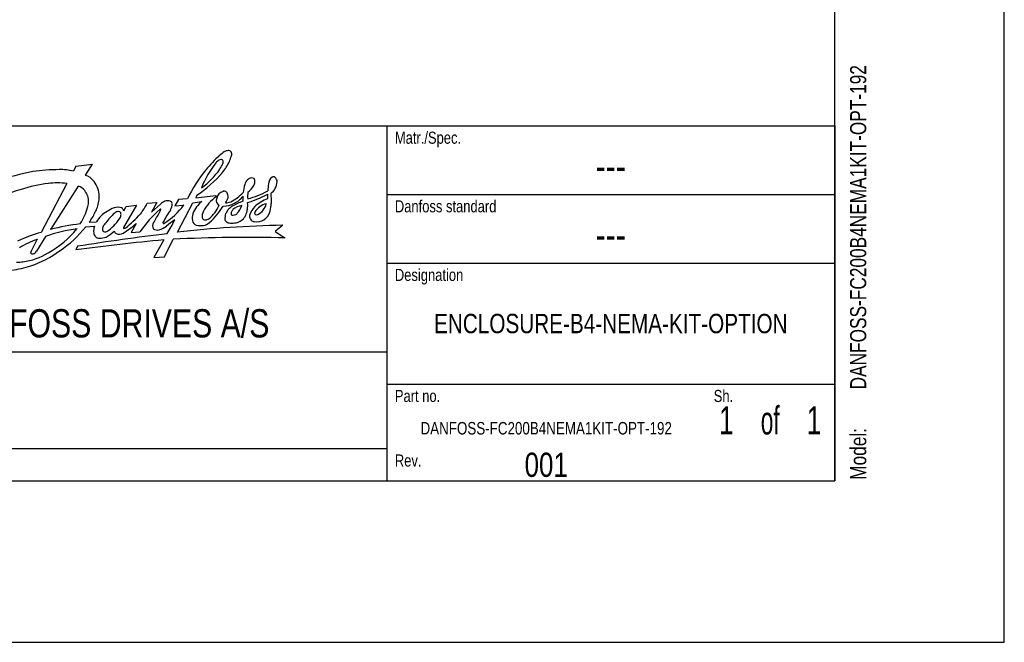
# Model space of a CAD drawing. Extents: x 0 to 594, y 0 to 420.
# Tile 25 of 55: x 472 to 594, y 0 to 77. Entities that reach past the tile are written whole.
import ezdxf
from ezdxf.enums import TextEntityAlignment as Align

# ---------------------------------------------------------------- set-up
doc = ezdxf.new("R2010")
doc.units = 0
doc.header["$LTSCALE"] = 32.67
doc.layers.get('0').update_dxf_attribs({"linetype": 'CONTINUOUS'})
doc.styles.get("Standard").update_dxf_attribs({"font": 'txt', "width": 0.8})

# ---------------------------------------------------------------- blocks, each defined once
blk = doc.blocks.new('FORMAT_BL0', base_point=(477.8, 42.53))
at = {"color": 3, "linetype": 'CONTINUOUS'}
for p, q in [((478.99, 59.02), (478.67, 58.38)), ((478.99, 59.02), (481.04, 59.24)), ((480.17, 57.87), (481.04, 59.24)), ((477.85, 56.85), (474.69, 50.78)), ((479.27, 56.53), (475.82, 51.16)), ((491.68, 54.89), (491.25, 54.09)), ((492.79, 54.95), (491.68, 54.89)), ((493.96, 55.39), (493.84, 55.09)), ((493.84, 55.09), (496.33, 55.38)), ((496.33, 55.38), (496.36, 55.2)), ((486.49, 54.19), (484.88, 51.42)), ((484.91, 53.46), (485.2, 53.99)), ((485.2, 53.99), (486.49, 54.19)), ((487.82, 54.41), (489.03, 54.52)), ((489.03, 54.52), (488.35, 53.32)), ((488.35, 53.32), (489.46, 54.3)), ((491.25, 54.09), (492.37, 54.19)), ((491.56, 50.84), (493.48, 54.48)), ((493.48, 54.48), (494.59, 54.64)), ((480.21, 51.47), (481.28, 51.57)), ((480.64, 52.05), (481.55, 52.1)), ((486.45, 51.89), (485.84, 50.77)), ((504.61, 51.69), (503.68, 50.9)), ((475.24, 50.3), (474.09, 48.47)), ((485.84, 50.77), (486.91, 50.87)), ((503.68, 50.9), (504.89, 50.12)), ((474.2, 49.94), (473.44, 48.49)), ((479.19, 49.08), (478.98, 48.62)), ((489.87, 49.86), (488.64, 47.68)), ((489.96, 47.75), (491.05, 49.94)), ((488.64, 47.68), (489.96, 47.75))]:
    blk.add_line(p, q, dxfattribs=at)
for centre, radius, start, end in [((508.02, 48.2), 16.55, 132.7678, 141.3405), ((497.05, 59.08), 0.753, 90.658, 126.7544), ((502.39, 53.41), 8.92, 123.9219, 128.9859), ((497, 59.61), 0.229, 7.1206, 79.5655), ((497.93, 59.88), 1.06, 94.9156, 118.9133), ((497.87, 60.5), 0.445, 37.9594, 94.4524), ((487.53, 63.52), 11.2, 339.3288, 343.2604), ((497.66, 60.49), 0.628, 342.3871, 26.7521), ((476.8, 37.57), 21, 89.6723, 98.6437), ((477.07, 52), 6.58, 75.9095, 91.2841), ((507.16, 51.05), 13.69, 142.1212, 157.2787), ((488.92, 64.17), 9.65, 305.6229, 325.1023), ((497.43, 58.6), 1.37, 127.2624, 141.2908), ((494.63, 60.31), 2.75, 322.9953, 339.5719), ((490.49, 63.43), 8.45, 322.0822, 332.8248), ((495.77, 59.56), 1.46, 351.6519, 2.8594), ((478.01, 34.27), 24.45, 100.269, 110.9049), ((479.63, 55.97), 1.97, 35.2548, 74.2653), ((508.6, 47.34), 17.54, 140.352, 154.3042), ((484.23, 69.56), 17.19, 304.4938, 318.8006), ((500.86, 56.61), 0.942, 99.1749, 130.5996), ((500.72, 56.81), 0.727, 62.9892, 90.4831), ((500.72, 57.15), 0.45, 344.5972, 42.6678), ((503.91, 56.75), 1.08, 124.9919, 177.6651), ((503.46, 57.37), 0.319, 49.6305, 122.6069), ((503.28, 57.1), 0.635, 356.4431, 53.1022), ((476.5, 41.37), 15.37, 106.2482, 124.9594), ((478.28, 36.32), 20.72, 97.5279, 107.086), ((476.64, 47.54), 9.39, 82.557, 96.5165), ((479, 55.26), 1.3, 33.2943, 78.3487), ((479.27, 55.48), 2.55, 16.8293, 39.5295), ((478.31, 55.13), 3.57, 3.8765, 17.7765), ((504.78, 55.17), 5.11, 162.2455, 173.7012), ((501.1, 56.44), 1.23, 134.0948, 166.5724), ((498.65, 57.9), 2.69, 307.7549, 331.2624), ((500.23, 57.1), 0.926, 327.7373, 356.0266), ((784.38, 32.62), 282.59, 175.0921, 175.2663), ((502.02, 57.17), 1.9, 305.8525, 356.7917), ((477.92, 54.35), 2.7, 21.1926, 36.8022), ((479.05, 54.75), 1.51, 350.2925, 22.4237), ((479.86, 55.14), 2.03, 346.0715, 6.5596), ((499.4, 50.93), 5.24, 125.4276, 151.6769), ((497.08, 54.76), 0.71, 156.7269, 195.7096), ((497.61, 54.73), 1.22, 109.1468, 165.4571), ((497.33, 55.25), 0.653, 71.1581, 100.6058), ((491.83, 57.64), 6.53, 330.6961, 336.9361), ((497.21, 55.33), 0.626, 12.3213, 58.1903), ((496.8, 55.24), 1.05, 351.2783, 12.3026), ((495.84, 59.36), 5.3, 296.0537, 316.7157), ((497.3, 57.18), 3.07, 295.5, 321.7071), ((495.85, 55), 3.87, 355.119, 4.1234), ((496.1, 67.87), 14.01, 287.231, 298.306), ((503.16, 55.3), 2.9, 170.6701, 186.7315), ((497.55, 65.45), 10.84, 284.5602, 298.6483), ((504.26, 50.52), 4.68, 109.0514, 131.6471), ((499.66, 55.26), 3.1, 354.1192, 4.9525), ((555.07, 57.72), 51.98, 182.2989, 183.6689), ((472.38, 56.26), 8.4, 328.3996, 343.4453), ((478.14, 54.6), 2.4, 342.0738, 358.0349), ((478.07, 55.17), 3.8, 329.446, 352.1988), ((485.38, 49.44), 4.7, 110.7613, 122.5228), ((484.19, 52.5), 1.42, 71.0618, 109.7041), ((484.29, 53.31), 0.638, 13.7563, 55.4345), ((500.7, 41.07), 16.92, 131.8597, 144.6002), ((482.19, 57.01), 6.2, 320.4273, 335.2716), ((489.46, 53.64), 0.0562, 349.5391, 143.4383), ((490.98, 52.68), 2.22, 115.8967, 133.0831), ((485.21, 59.48), 8.9, 301.7644, 323.5624), ((490.33, 53.39), 1.33, 75.8227, 104.1022), ((490.53, 54.32), 0.384, 12.1063, 71.7042), ((489.77, 54.26), 1.15, 323.3284, 6.5266), ((497.11, 51.65), 3.92, 130.0378, 158.1695), ((493.05, 55.65), 3.97, 307.3705, 337.8449), ((489.95, 58.35), 8.44, 311.4563, 329.414), ((497.03, 54.73), 0.652, 194.1209, 242.2077), ((497.23, 56.93), 2.88, 269.7813, 298.8176), ((497.48, 56.05), 1.6, 271.5609, 295.3447), ((499.41, 52.25), 2.07, 134.994, 154.5471), ((499.73, 51.85), 2.58, 119.8156, 133.818), ((499.94, 51.82), 2.34, 99.8011, 129.8057), ((502.82, 46.29), 8.94, 110.3813, 119.2462), ((496.96, 54.97), 2.71, 317.0284, 341.921), ((496.18, 54.12), 4.09, 352.774, 5.097), ((502.99, 52.2), 2.58, 135.1588, 164.3038), ((503.15, 52.08), 2.34, 104.0818, 148.1292), ((500.66, 54.78), 1.96, 296.1519, 347.4207), ((491.55, 55.79), 11.73, 348.3187, 353.1645), ((475.89, 55.65), 5.96, 322.8883, 336.1753), ((484.17, 50.78), 2.93, 116.7652, 153.2644), ((492.25, 44.38), 12.23, 134.8984, 142.4077), ((479.15, 56.15), 6.4, 304.9795, 325.0754), ((484.65, 52.12), 1.38, 117.5581, 138.2731), ((484.21, 52.97), 0.426, 49.7283, 117.7489), ((483.8, 52.96), 0.767, 321.7198, 356.6653), ((484.07, 53.01), 0.508, 348.9845, 33.7448), ((462.5, 77.19), 34.37, 311.3175, 315.3869), ((469.45, 63.81), 22.51, 328.373, 332.0643), ((486.08, 55.08), 3.73, 330.8763, 337.1022), ((500.49, 46.69), 11.97, 144.9122, 153.2256), ((495.53, 52.53), 2.13, 164.3348, 187.5497), ((496.13, 52.7), 1.52, 151.9676, 184.5137), ((495, 52.77), 0.431, 206.3676, 279.0038), ((494.89, 53.4), 1.07, 279.2176, 302.2125), ((500.22, 52.44), 2.77, 165.3821, 181.4073), ((498.57, 53.17), 0.368, 151.895, 218.2268), ((499.5, 52.66), 1.42, 138.0551, 151.6294), ((498.42, 53.78), 0.855, 261.2556, 308.6307), ((498.46, 53.7), 1.75, 288.181, 333.6632), ((497.22, 54.14), 3.05, 336.6165, 349.9772), ((501.34, 52.88), 0.844, 179.0776, 222.1801), ((501.39, 53.2), 0.262, 151.705, 219.1417), ((501.37, 53.43), 0.444, 245.4748, 290.3227), ((500.95, 54.09), 2.2, 307.3775, 341.9687), ((481.01, 34.81), 16.53, 96.5512, 110.4262), ((469.58, 59.01), 12.3, 299.0607, 320.7547), ((482.26, 27.19), 24.81, 96.3269, 105.0541), ((468.71, 60.82), 14.82, 303.9897, 320.8988), ((482.96, 50.97), 1.78, 160.2703, 188.3427), ((482.84, 51.22), 0.575, 155.7866, 202.5891), ((486.05, 49.26), 4.34, 143.5682, 149.6568), ((478.09, 61.48), 12.72, 302.0135, 311.0902), ((484.95, 51.37), 0.0813, 148.3251, 305.2558), ((484.79, 52.18), 0.898, 283.2172, 296.8425), ((489.25, 51.58), 0.767, 146.0293, 207.1224), ((488.75, 53.37), 2.31, 284.1157, 309.3254), ((490.09, 51.95), 0.325, 154.315, 175.4777), ((489.85, 51.98), 0.0845, 187.9635, 300.3884), ((496.36, 44.41), 9.44, 122.8842, 130.5632), ((463.31, 66.32), 31.22, 329.8556, 333.3996), ((507.72, -96.76), 148.48, 91.1993, 96.2481), ((494.16, 52.41), 0.759, 192.6025, 250.2667), ((494.44, 53.89), 2.25, 256.2327, 278.597), ((494.51, 53.22), 1.58, 279.5463, 310.7974), ((498.09, 52.6), 0.676, 199.8242, 235.8577), ((498.33, 53.61), 1.68, 248.5205, 268.1048), ((498.06, 55.75), 3.83, 273.147, 284.2883), ((501.17, 52.76), 0.638, 224.3761, 263.887), ((501.35, 54.14), 2.02, 263.2207, 297.6178), ((479.92, 31.84), 19.66, 105.4423, 114.4982), ((522.65, -219.93), 272.49, 96.8162, 99.1781), ((481.82, 50.75), 0.625, 182.896, 229.2625), ((481.9, 50.83), 0.748, 228.8442, 270.3015), ((482.05, 51.74), 1.66, 264.8399, 293.9303), ((482.64, 51.37), 0.504, 228.1668, 290.8428), ((480.82, 53.73), 4, 298.5029, 316.302), ((484.62, 51.42), 1.01, 205.9328, 229.7491), ((484.35, 51.49), 0.932, 245.4976, 301.1141), ((489.05, 52), 0.913, 238.0813, 286.7351), ((500.21, -126.82), 177, 88.4836, 92.9661), ((477.58, 40), 10.49, 108.7932, 122.2671), ((510.32, -177.73), 228.51, 95.135, 97.8833), ((471.3, 55.24), 8.17, 277.9406, 301.3267), ((474.09, 48.21), 0.708, 157.061, 179.6025), ((473.62, 48.51), 0.376, 230.799, 278.3848), ((468.89, 59.61), 13.73, 289.2016, 306.044), ((473.52, 48.76), 0.643, 284.229, 332.692), ((469.45, 58.9), 12.88, 277.0548, 287.8919), ((471.76, 53.96), 6.84, 268.9529, 275.6416)]:
    blk.add_arc(centre, radius, start, end, dxfattribs=at)
at = {"color": 5, "linetype": 'CONTINUOUS', "width": 0.8}
for s, height, p in [('Matr./Spec.', 1.5, (518.5, 61.78)), ('Danfoss standard', 1.5, (518.5, 53.28)), ('Designation', 1.5, (518.5, 44.78)), ('DANFOSS DRIVES A/S', 3.5, (462.8, 37.78)), ('Part no.', 1.5, (518.5, 29.78)), ('Sh.', 1.5, (558, 29.78)), ('Rev.', 1.5, (518.5, 21.78))]:
    blk.add_text(s, height=height, dxfattribs=at).set_placement(p)

msp = doc.modelspace()

# ---------------------------------------------------------------- linework, layer by layer
at = {"color": 7, "linetype": 'CONTINUOUS'}
for p, q in [((594, 0), (594, 420)), ((573, 20), (573, 400)), ((21, 20), (573, 20)), ((0, 0), (594, 0))]:
    msp.add_line(p, q, dxfattribs=at)
at = {"color": 2, "linetype": 'CONTINUOUS'}
for p, q in [((393, 64), (573, 64)), ((517.5, 64), (517.5, 20)), ((573, 64), (573, 20)), ((517.5, 55.5), (573, 55.5)), ((517.5, 47), (573, 47)), ((393, 36), (517.5, 36)), ((517.5, 32), (573, 32)), ((393, 24), (517.5, 24)), ((393, 20), (573, 20))]:
    msp.add_line(p, q, dxfattribs=at)

# ---------------------------------------------------------------- block references
msp.add_blockref('FORMAT_BL0', (477.801, 42.526), dxfattribs=at)

# ---------------------------------------------------------------- texts
at = {"color": 5, "linetype": 'CONTINUOUS', "width": 0.8}
for s, p in [('DANFOSS-FC200B4NEMA1KIT-OPT-192', (576.897, 31.335)), ('Model: ', (576.897, 20.135))]:
    msp.add_text(s, height=2, rotation=90, dxfattribs=at).set_placement(p)
at = {"color": 5, "linetype": 'CONTINUOUS'}
for s, height, width, p in [('---', 3.5, 0.8, (545.25, 57.25)), ('---', 3.5, 0.8, (545.25, 48.75)), ('ENCLOSURE-B4-NEMA-KIT-OPTION', 2.4, 0.8, (545.25, 38.3)), (' of ', 3.5, 0.6, (565, 25.75)), ('1', 3.5, 0.7, (559.575, 25.75)), ('1', 3.5, 0.7, (570.425, 25.75)), ('DANFOSS-FC200B4NEMA1KIT-OPT-192', 1.55, 0.8, (537.25, 25.75)), ('001', 3, 0.8, (537.25, 20.5))]:
    msp.add_text(s, height=height, dxfattribs=dict(at, width=width)).set_placement(p, align=Align.CENTER)

doc.saveas('drawing.dxf')
